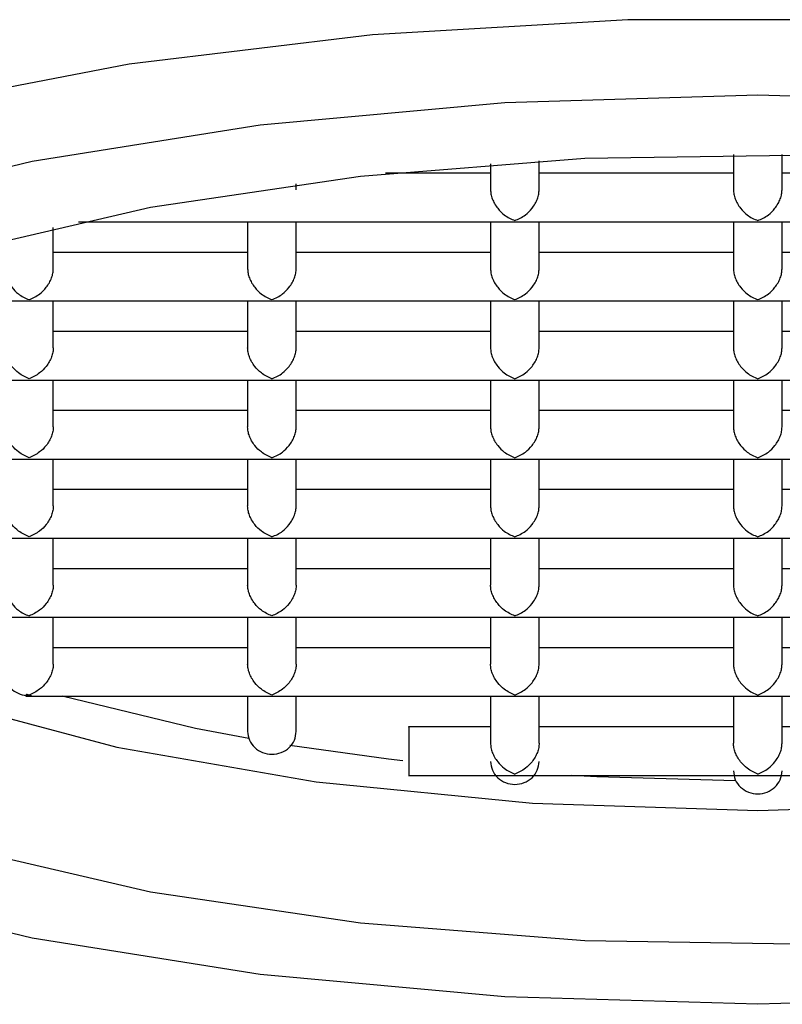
# Model space of a CAD drawing. Header units: millimetres. Extents: x 4041.074 to 4041.294, y 2094.876 to 2095.102.
# Tile 5 of 11: x 4041.17833 to 4041.1846, y 2094.90649 to 2094.9146. Entities that reach past the tile are written whole.
import ezdxf

# ---------------------------------------------------------------- set-up
doc = ezdxf.new("R2010")
doc.units = ezdxf.units.MM
doc.layers.add('SANINDUSA', color=3, linetype='Continuous')

msp = doc.modelspace()

# ---------------------------------------------------------------- linework, layer by layer
at = {"layer": 'SANINDUSA'}
for p, q in [((4041.184202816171, 2094.913486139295), (4041.184202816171, 2094.91319515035)), ((4041.184602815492, 2094.91319515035), (4041.184602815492, 2094.913486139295)), ((4041.182202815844, 2094.913407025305), (4041.182202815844, 2094.91319515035)), ((4041.182602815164, 2094.91319515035), (4041.182602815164, 2094.913433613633)), ((4041.182202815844, 2094.913330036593), (4041.181337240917, 2094.913330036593)), ((4041.184202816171, 2094.913330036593), (4041.182602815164, 2094.913330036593)), ((4041.186202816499, 2094.913330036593), (4041.184602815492, 2094.913330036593)), ((4041.180602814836, 2094.91319515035), (4041.180602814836, 2094.913242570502)), ((4041.178602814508, 2094.912544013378), (4041.178602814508, 2094.912883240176)), ((4041.17881018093, 2094.912930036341), (4041.180408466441, 2094.912930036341)), ((4041.180202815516, 2094.912930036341), (4041.180202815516, 2094.912544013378)), ((4041.180397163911, 2094.912930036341), (4041.182408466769, 2094.912930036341)), ((4041.180602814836, 2094.912544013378), (4041.180602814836, 2094.912930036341)), ((4041.182202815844, 2094.912930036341), (4041.182202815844, 2094.912544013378)), ((4041.182397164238, 2094.912930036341), (4041.184408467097, 2094.912930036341)), ((4041.182602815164, 2094.912544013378), (4041.182602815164, 2094.912930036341)), ((4041.184202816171, 2094.912930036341), (4041.184202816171, 2094.912544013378)), ((4041.184397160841, 2094.912930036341), (4041.186408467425, 2094.912930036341)), ((4041.184602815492, 2094.912544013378), (4041.184602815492, 2094.912930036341)), ((4041.180202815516, 2094.912678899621), (4041.178602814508, 2094.912678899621)), ((4041.182202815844, 2094.912678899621), (4041.180602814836, 2094.912678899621)), ((4041.184202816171, 2094.912678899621), (4041.182602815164, 2094.912678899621)), ((4041.186202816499, 2094.912678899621), (4041.184602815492, 2094.912678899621)), ((4041.176899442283, 2094.9122789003), (4041.178408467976, 2094.9122789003)), ((4041.17839716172, 2094.9122789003), (4041.180408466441, 2094.9122789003)), ((4041.178602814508, 2094.911892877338), (4041.178602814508, 2094.9122789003)), ((4041.180202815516, 2094.9122789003), (4041.180202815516, 2094.911892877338)), ((4041.180397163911, 2094.9122789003), (4041.182408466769, 2094.9122789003)), ((4041.180602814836, 2094.911892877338), (4041.180602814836, 2094.9122789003)), ((4041.182202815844, 2094.9122789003), (4041.182202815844, 2094.911892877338)), ((4041.182397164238, 2094.9122789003), (4041.184408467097, 2094.9122789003)), ((4041.182602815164, 2094.911892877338), (4041.182602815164, 2094.9122789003)), ((4041.184202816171, 2094.9122789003), (4041.184202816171, 2094.911892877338)), ((4041.184397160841, 2094.9122789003), (4041.186408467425, 2094.9122789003)), ((4041.184602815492, 2094.911892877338), (4041.184602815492, 2094.9122789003)), ((4041.180202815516, 2094.91202776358), (4041.178602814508, 2094.91202776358)), ((4041.182202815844, 2094.91202776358), (4041.180602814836, 2094.91202776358)), ((4041.184202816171, 2094.91202776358), (4041.182602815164, 2094.91202776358)), ((4041.186202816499, 2094.91202776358), (4041.184602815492, 2094.91202776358)), ((4041.176397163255, 2094.911627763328), (4041.178408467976, 2094.911627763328)), ((4041.17839716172, 2094.911627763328), (4041.180408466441, 2094.911627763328)), ((4041.178602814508, 2094.911241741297), (4041.178602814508, 2094.911627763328)), ((4041.180202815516, 2094.911627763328), (4041.180202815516, 2094.911241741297)), ((4041.180397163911, 2094.911627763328), (4041.182408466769, 2094.911627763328)), ((4041.180602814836, 2094.911241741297), (4041.180602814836, 2094.911627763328)), ((4041.182202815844, 2094.911627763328), (4041.182202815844, 2094.911241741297)), ((4041.182397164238, 2094.911627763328), (4041.184408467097, 2094.911627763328)), ((4041.182602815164, 2094.911241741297), (4041.182602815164, 2094.911627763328)), ((4041.184202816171, 2094.911627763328), (4041.184202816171, 2094.911241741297)), ((4041.184397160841, 2094.911627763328), (4041.186408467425, 2094.911627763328)), ((4041.184602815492, 2094.911241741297), (4041.184602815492, 2094.911627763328)), ((4041.180202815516, 2094.91137662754), (4041.178602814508, 2094.91137662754)), ((4041.182202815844, 2094.91137662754), (4041.180602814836, 2094.91137662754)), ((4041.184202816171, 2094.91137662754), (4041.182602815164, 2094.91137662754)), ((4041.186202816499, 2094.91137662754), (4041.184602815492, 2094.91137662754)), ((4041.176397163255, 2094.910976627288), (4041.178408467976, 2094.910976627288)), ((4041.17839716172, 2094.910976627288), (4041.180408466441, 2094.910976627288)), ((4041.178602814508, 2094.910590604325), (4041.178602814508, 2094.910976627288)), ((4041.180202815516, 2094.910976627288), (4041.180202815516, 2094.910590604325)), ((4041.180397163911, 2094.910976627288), (4041.182408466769, 2094.910976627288)), ((4041.180602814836, 2094.910590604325), (4041.180602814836, 2094.910976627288)), ((4041.182202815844, 2094.910976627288), (4041.182202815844, 2094.910590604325)), ((4041.182397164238, 2094.910976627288), (4041.184408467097, 2094.910976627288)), ((4041.182602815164, 2094.910590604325), (4041.182602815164, 2094.910976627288)), ((4041.184202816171, 2094.910976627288), (4041.184202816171, 2094.910590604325)), ((4041.184397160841, 2094.910976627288), (4041.186408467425, 2094.910976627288)), ((4041.184602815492, 2094.910590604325), (4041.184602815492, 2094.910976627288)), ((4041.180202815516, 2094.910725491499), (4041.178602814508, 2094.910725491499)), ((4041.182202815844, 2094.910725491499), (4041.180602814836, 2094.910725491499)), ((4041.184202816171, 2094.910725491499), (4041.182602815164, 2094.910725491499)), ((4041.186202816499, 2094.910725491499), (4041.184602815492, 2094.910725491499)), ((4041.176397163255, 2094.910325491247), (4041.178408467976, 2094.910325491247)), ((4041.17839716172, 2094.910325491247), (4041.180408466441, 2094.910325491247)), ((4041.178602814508, 2094.909939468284), (4041.178602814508, 2094.910325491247)), ((4041.180202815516, 2094.910325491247), (4041.180202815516, 2094.909939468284)), ((4041.180397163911, 2094.910325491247), (4041.182408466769, 2094.910325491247)), ((4041.180602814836, 2094.909939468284), (4041.180602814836, 2094.910325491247)), ((4041.182202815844, 2094.910325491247), (4041.182202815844, 2094.909939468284)), ((4041.182397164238, 2094.910325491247), (4041.184408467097, 2094.910325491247)), ((4041.182602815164, 2094.909939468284), (4041.182602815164, 2094.910325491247)), ((4041.184202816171, 2094.910325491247), (4041.184202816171, 2094.909939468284)), ((4041.184397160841, 2094.910325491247), (4041.186408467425, 2094.910325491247)), ((4041.184602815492, 2094.909939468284), (4041.184602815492, 2094.910325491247)), ((4041.180202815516, 2094.910074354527), (4041.178602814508, 2094.910074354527)), ((4041.182202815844, 2094.910074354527), (4041.180602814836, 2094.910074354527)), ((4041.184202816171, 2094.910074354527), (4041.182602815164, 2094.910074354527)), ((4041.186202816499, 2094.910074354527), (4041.184602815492, 2094.910074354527)), ((4041.176899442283, 2094.909674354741), (4041.178408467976, 2094.909674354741)), ((4041.17839716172, 2094.909674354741), (4041.180408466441, 2094.909674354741)), ((4041.178602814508, 2094.909288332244), (4041.178602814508, 2094.909674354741)), ((4041.180202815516, 2094.909674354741), (4041.180202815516, 2094.909288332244)), ((4041.180397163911, 2094.909674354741), (4041.182408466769, 2094.909674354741)), ((4041.180602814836, 2094.909288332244), (4041.180602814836, 2094.909674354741)), ((4041.182202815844, 2094.909674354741), (4041.182202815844, 2094.909288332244)), ((4041.182397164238, 2094.909674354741), (4041.184408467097, 2094.909674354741)), ((4041.182602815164, 2094.909288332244), (4041.182602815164, 2094.909674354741)), ((4041.184202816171, 2094.909674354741), (4041.184202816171, 2094.909288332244)), ((4041.184397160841, 2094.909674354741), (4041.186408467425, 2094.909674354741)), ((4041.184602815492, 2094.909288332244), (4041.184602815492, 2094.909674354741)), ((4041.180202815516, 2094.909423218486), (4041.178602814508, 2094.909423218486)), ((4041.182202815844, 2094.909423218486), (4041.180602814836, 2094.909423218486)), ((4041.184202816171, 2094.909423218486), (4041.182602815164, 2094.909423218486)), ((4041.186202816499, 2094.909423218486), (4041.184602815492, 2094.909423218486)), ((4041.178376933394, 2094.909023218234), (4041.180408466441, 2094.909023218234)), ((4041.180202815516, 2094.909023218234), (4041.180202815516, 2094.908733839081)), ((4041.180397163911, 2094.909023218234), (4041.182408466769, 2094.909023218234)), ((4041.180602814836, 2094.908733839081), (4041.180602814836, 2094.909023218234)), ((4041.182202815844, 2094.909023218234), (4041.182202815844, 2094.908637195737)), ((4041.182397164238, 2094.909023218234), (4041.184408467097, 2094.909023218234)), ((4041.182602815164, 2094.908637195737), (4041.182602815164, 2094.909023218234)), ((4041.184202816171, 2094.909023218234), (4041.184202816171, 2094.908637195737)), ((4041.184397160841, 2094.909023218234), (4041.186408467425, 2094.909023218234)), ((4041.184602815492, 2094.908637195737), (4041.184602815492, 2094.909023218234)), ((4041.182202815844, 2094.90877208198), (4041.181527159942, 2094.90877208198)), ((4041.184202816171, 2094.90877208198), (4041.182602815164, 2094.90877208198)), ((4041.186202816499, 2094.90877208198), (4041.184602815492, 2094.90877208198)), ((4041.181527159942, 2094.908372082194), (4041.182408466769, 2094.908372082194)), ((4041.182397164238, 2094.908372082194), (4041.184408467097, 2094.908372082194)), ((4041.184397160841, 2094.908372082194), (4041.186408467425, 2094.908372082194))]:
    msp.add_line(p, q, dxfattribs=at)
at = {"layer": 'SANINDUSA', "flags": 128}
for points in [[(4041.195402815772, 2094.912265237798), (4041.194377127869, 2094.912875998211), (4041.193034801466, 2094.91341780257), (4041.19141845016, 2094.913873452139), (4041.189579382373, 2094.914228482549), (4041.187575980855, 2094.914471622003), (4041.185471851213, 2094.914595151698), (4041.183333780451, 2094.914595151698), (4041.181229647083, 2094.914471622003), (4041.179226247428, 2094.914228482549), (4041.177387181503, 2094.913873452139), (4041.175770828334, 2094.91341780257), (4041.174428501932, 2094.912875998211), (4041.173402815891, 2094.912265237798)], [(4041.173402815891, 2094.911323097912), (4041.174192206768, 2094.911953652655), (4041.175319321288, 2094.91252723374), (4041.17674688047, 2094.913024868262), (4041.17842766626, 2094.913430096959), (4041.180306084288, 2094.913729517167), (4041.1823200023, 2094.91391322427), (4041.184402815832, 2094.91397514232), (4041.186485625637, 2094.91391322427), (4041.188499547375, 2094.913729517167), (4041.190377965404, 2094.913430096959), (4041.192058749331, 2094.913024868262), (4041.19348630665, 2094.91252723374), (4041.194613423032, 2094.911953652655), (4041.195402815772, 2094.911323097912)], [(4041.17785420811, 2094.912691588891), (4041.179402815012, 2094.913050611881), (4041.181132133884, 2094.913307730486), (4041.182979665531, 2094.91345365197), (4041.18487863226, 2094.913483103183), (4041.18676040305, 2094.913395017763), (4041.188556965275, 2094.913192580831), (4041.190203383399, 2094.912883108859), (4041.191640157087, 2094.912477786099)], [(4041.174905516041, 2094.911250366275), (4041.174902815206, 2094.911176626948), (4041.17508535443, 2094.910573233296), (4041.175625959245, 2094.909993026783), (4041.176503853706, 2094.909458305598), (4041.177685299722, 2094.908989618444), (4041.17912489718, 2094.908604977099), (4041.180767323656, 2094.908319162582), (4041.182549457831, 2094.908143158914), (4041.184402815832, 2094.908083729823), (4041.186256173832, 2094.908143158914), (4041.188038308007, 2094.908319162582), (4041.189680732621, 2094.908604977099), (4041.191120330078, 2094.908989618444), (4041.192301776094, 2094.909458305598), (4041.193179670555, 2094.909993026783), (4041.193720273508, 2094.910573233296), (4041.193902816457, 2094.911176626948), (4041.193900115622, 2094.911250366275)], [(4041.195402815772, 2094.909139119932), (4041.194613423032, 2094.908508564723), (4041.19348630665, 2094.907934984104), (4041.192058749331, 2094.907437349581), (4041.190377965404, 2094.907032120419), (4041.188499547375, 2094.906732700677), (4041.186485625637, 2094.906548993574), (4041.184402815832, 2094.906487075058), (4041.1823200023, 2094.906548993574), (4041.180306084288, 2094.906732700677), (4041.17842766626, 2094.907032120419), (4041.17674688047, 2094.907437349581), (4041.175319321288, 2094.907934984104), (4041.174192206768, 2094.908508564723), (4041.173402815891, 2094.909139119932)], [(4041.180211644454, 2094.908675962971), (4041.179774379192, 2094.908759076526), (4041.178674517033, 2094.909023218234)], [(4041.181479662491, 2094.908491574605), (4041.181363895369, 2094.908505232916), (4041.180548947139, 2094.908619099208)], [(4041.184219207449, 2094.908328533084), (4041.183077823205, 2094.90836075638), (4041.182867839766, 2094.908372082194)], [(4041.191640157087, 2094.907984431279), (4041.190203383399, 2094.907579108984), (4041.188556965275, 2094.907269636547), (4041.18676040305, 2094.907067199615), (4041.18487863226, 2094.90697911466), (4041.182979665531, 2094.907008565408), (4041.181132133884, 2094.907154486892), (4041.179402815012, 2094.907411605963), (4041.17785420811, 2094.907770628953)]]:
    msp.add_lwpolyline(points, dxfattribs=at)
at = {"layer": 'SANINDUSA'}
for points, knots in [([(4041.182202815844, 2094.91319515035), (4041.182203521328, 2094.913182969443), (4041.182204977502, 2094.913157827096), (4041.182216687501, 2094.913118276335), (4041.182235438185, 2094.913078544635), (4041.182267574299, 2094.913031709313), (4041.182322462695, 2094.912976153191), (4041.182372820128, 2094.912954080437), (4041.182402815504, 2094.912940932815)], [0, 0, 0, 0, 0.09925320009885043, 0.2048663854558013, 0.3198193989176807, 0.4464195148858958, 0.6702601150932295, 1, 1, 1, 1]), ([(4041.182402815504, 2094.912940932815), (4041.182432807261, 2094.912954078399), (4041.182483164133, 2094.912976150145), (4041.182538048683, 2094.913031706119), (4041.182570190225, 2094.913078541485), (4041.182588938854, 2094.913118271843), (4041.18260065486, 2094.913157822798), (4041.182602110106, 2094.913182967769), (4041.182602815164, 2094.91319515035)], [0, 0, 0, 0, 0.3296994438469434, 0.5535731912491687, 0.6801652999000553, 0.79511632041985, 0.9007351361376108, 1, 1, 1, 1]), ([(4041.184202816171, 2094.91319515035), (4041.18420351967, 2094.913182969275), (4041.184204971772, 2094.913157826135), (4041.184216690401, 2094.913118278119), (4041.184235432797, 2094.913078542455), (4041.184267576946, 2094.913031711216), (4041.184322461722, 2094.912976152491), (4041.184372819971, 2094.912954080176), (4041.184402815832, 2094.912940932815)], [0, 0, 0, 0, 0.09925200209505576, 0.2048675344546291, 0.3198161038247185, 0.4464210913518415, 0.6702610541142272, 0.9999999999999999, 0.9999999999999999, 0.9999999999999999, 0.9999999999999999]), ([(4041.184402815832, 2094.912940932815), (4041.184432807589, 2094.912954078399), (4041.184483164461, 2094.912976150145), (4041.184538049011, 2094.913031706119), (4041.184570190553, 2094.913078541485), (4041.184588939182, 2094.913118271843), (4041.184600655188, 2094.913157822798), (4041.184602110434, 2094.913182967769), (4041.184602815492, 2094.91319515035)], [0, 0, 0, 0, 0.3296994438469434, 0.5535731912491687, 0.6801652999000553, 0.79511632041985, 0.9007351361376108, 1, 1, 1, 1]), ([(4041.178202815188, 2094.912544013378), (4041.178203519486, 2094.912531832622), (4041.178204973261, 2094.91250668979), (4041.178216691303, 2094.912467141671), (4041.17823543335, 2094.912427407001), (4041.178267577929, 2094.912380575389), (4041.178322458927, 2094.912325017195), (4041.178372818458, 2094.912302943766), (4041.178402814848, 2094.912289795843)], [0, 0, 0, 0, 0.09925132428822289, 0.2048689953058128, 0.3198216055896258, 0.4464281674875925, 0.6702678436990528, 0.9999999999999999, 0.9999999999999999, 0.9999999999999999, 0.9999999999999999]), ([(4041.178402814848, 2094.912289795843), (4041.178432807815, 2094.912302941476), (4041.178483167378, 2094.912325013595), (4041.178538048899, 2094.912380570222), (4041.178570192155, 2094.912427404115), (4041.178588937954, 2094.912467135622), (4041.178600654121, 2094.912506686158), (4041.178602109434, 2094.912531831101), (4041.178602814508, 2094.912544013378)], [0, 0, 0, 0, 0.3296946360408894, 0.5535723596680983, 0.6801639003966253, 0.7951141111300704, 0.9007364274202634, 1, 1, 1, 1]), ([(4041.180202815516, 2094.912544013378), (4041.180203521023, 2094.912531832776), (4041.18020497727, 2094.912506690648), (4041.180216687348, 2094.912467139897), (4041.18023543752, 2094.9124274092), (4041.180267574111, 2094.912380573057), (4041.18032246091, 2094.912325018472), (4041.180372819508, 2094.912302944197), (4041.180402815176, 2094.912289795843)], [0, 0, 0, 0, 0.09925180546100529, 0.2048668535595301, 0.3198236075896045, 0.4464249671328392, 0.6702677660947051, 1, 1, 1, 1]), ([(4041.180402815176, 2094.912289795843), (4041.180432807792, 2094.912302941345), (4041.180483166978, 2094.912325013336), (4041.180538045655, 2094.912380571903), (4041.180570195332, 2094.912427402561), (4041.180588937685, 2094.912467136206), (4041.180600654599, 2094.912506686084), (4041.180602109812, 2094.912531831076), (4041.180602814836, 2094.912544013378)], [0, 0, 0, 0, 0.329691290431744, 0.5535690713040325, 0.6801658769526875, 0.7951140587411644, 0.9007364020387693, 1, 1, 1, 1]), ([(4041.182202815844, 2094.912544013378), (4041.182203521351, 2094.912531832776), (4041.182204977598, 2094.912506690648), (4041.182216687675, 2094.912467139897), (4041.182235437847, 2094.9124274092), (4041.182267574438, 2094.912380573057), (4041.182322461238, 2094.912325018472), (4041.182372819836, 2094.912302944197), (4041.182402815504, 2094.912289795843)], [0, 0, 0, 0, 0.09925180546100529, 0.2048668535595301, 0.3198236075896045, 0.4464249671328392, 0.6702677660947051, 1, 1, 1, 1]), ([(4041.182402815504, 2094.912289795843), (4041.182432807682, 2094.912302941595), (4041.182483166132, 2094.912325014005), (4041.182538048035, 2094.912380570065), (4041.18257019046, 2094.912427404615), (4041.182588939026, 2094.912467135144), (4041.182600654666, 2094.912506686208), (4041.182602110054, 2094.912531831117), (4041.182602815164, 2094.912544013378)], [0, 0, 0, 0, 0.3296916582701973, 0.5535696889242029, 0.6801614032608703, 0.7951138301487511, 0.9007362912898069, 1, 1, 1, 1]), ([(4041.184202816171, 2094.912544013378), (4041.184203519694, 2094.912531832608), (4041.184204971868, 2094.912506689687), (4041.184216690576, 2094.912467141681), (4041.184235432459, 2094.912427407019), (4041.184267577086, 2094.912380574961), (4041.184322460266, 2094.912325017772), (4041.184372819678, 2094.912302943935), (4041.184402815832, 2094.912289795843)], [0, 0, 0, 0, 0.09925060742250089, 0.2048680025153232, 0.3198203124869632, 0.4464265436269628, 0.6702687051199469, 0.9999999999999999, 0.9999999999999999, 0.9999999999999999, 0.9999999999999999]), ([(4041.184402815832, 2094.912289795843), (4041.18443280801, 2094.912302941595), (4041.18448316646, 2094.912325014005), (4041.184538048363, 2094.912380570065), (4041.184570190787, 2094.912427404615), (4041.184588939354, 2094.912467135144), (4041.184600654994, 2094.912506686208), (4041.184602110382, 2094.912531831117), (4041.184602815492, 2094.912544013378)], [0, 0, 0, 0, 0.3296916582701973, 0.5535696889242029, 0.6801614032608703, 0.7951138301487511, 0.9007362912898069, 1, 1, 1, 1]), ([(4041.178402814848, 2094.911638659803), (4041.178373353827, 2094.911651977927), (4041.178323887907, 2094.91167433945), (4041.178267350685, 2094.911729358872), (4041.17823559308, 2094.911776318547), (4041.178216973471, 2094.911816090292), (4041.178205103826, 2094.911855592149), (4041.178203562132, 2094.911880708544), (4041.178202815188, 2094.911892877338)], [0, 0, 0, 0, 0.3296961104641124, 0.5535694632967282, 0.6801623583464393, 0.7951100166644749, 0.9007316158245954, 1, 1, 1, 1]), ([(4041.178602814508, 2094.911892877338), (4041.178602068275, 2094.911880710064), (4041.178600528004, 2094.911855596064), (4041.178588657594, 2094.911816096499), (4041.17857003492, 2094.911776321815), (4041.17853828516, 2094.911729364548), (4041.178481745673, 2094.91167434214), (4041.178432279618, 2094.911651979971), (4041.178402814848, 2094.911638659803)], [0, 0, 0, 0, 0.09925592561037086, 0.2048703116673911, 0.3198237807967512, 0.4464319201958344, 0.6702636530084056, 1, 1, 1, 1]), ([(4041.180402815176, 2094.911638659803), (4041.180373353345, 2094.911651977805), (4041.18032388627, 2094.911674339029), (4041.180267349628, 2094.911729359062), (4041.180235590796, 2094.911776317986), (4041.180216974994, 2094.911816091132), (4041.180205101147, 2094.911855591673), (4041.180203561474, 2094.911880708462), (4041.180202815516, 2094.911892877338)], [0, 0, 0, 0, 0.3296987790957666, 0.5535716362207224, 0.6801642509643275, 0.7951096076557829, 0.9007323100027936, 1, 1, 1, 1]), ([(4041.180402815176, 2094.911638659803), (4041.180432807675, 2094.911651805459), (4041.180483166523, 2094.911673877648), (4041.180538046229, 2094.91172943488), (4041.180570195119, 2094.911776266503), (4041.180588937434, 2094.911815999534), (4041.180600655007, 2094.911855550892), (4041.180602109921, 2094.911880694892), (4041.180602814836, 2094.911892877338)], [0, 0, 0, 0, 0.3296899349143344, 0.5535652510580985, 0.680163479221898, 0.7951111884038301, 0.9007299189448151, 1, 1, 1, 1]), ([(4041.182202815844, 2094.911892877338), (4041.182203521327, 2094.911880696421), (4041.182204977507, 2094.911855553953), (4041.182216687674, 2094.911816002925), (4041.18223543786, 2094.911776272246), (4041.182267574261, 2094.911729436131), (4041.18232246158, 2094.911673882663), (4041.182372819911, 2094.911651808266), (4041.182402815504, 2094.911638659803)], [0, 0, 0, 0, 0.09925409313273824, 0.2048690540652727, 0.3198257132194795, 0.4464269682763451, 0.670268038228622, 1, 1, 1, 1]), ([(4041.182402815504, 2094.911638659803), (4041.182432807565, 2094.911651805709), (4041.182483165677, 2094.911673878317), (4041.182538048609, 2094.911729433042), (4041.182570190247, 2094.911776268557), (4041.182588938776, 2094.911815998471), (4041.182600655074, 2094.911855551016), (4041.182602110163, 2094.911880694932), (4041.182602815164, 2094.911892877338)], [0, 0, 0, 0, 0.329690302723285, 0.5535658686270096, 0.6801590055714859, 0.7951109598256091, 0.9007298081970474, 1, 1, 1, 1]), ([(4041.184202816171, 2094.911892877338), (4041.18420351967, 2094.911880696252), (4041.184204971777, 2094.911855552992), (4041.184216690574, 2094.911816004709), (4041.184235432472, 2094.911776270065), (4041.184267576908, 2094.911729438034), (4041.184322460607, 2094.911673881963), (4041.184372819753, 2094.911651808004), (4041.184402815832, 2094.911638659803)], [0, 0, 0, 0, 0.09925289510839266, 0.2048702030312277, 0.3198224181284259, 0.4464285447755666, 0.6702689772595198, 1, 1, 1, 1]), ([(4041.184402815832, 2094.911638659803), (4041.184432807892, 2094.911651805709), (4041.184483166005, 2094.911673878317), (4041.184538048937, 2094.911729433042), (4041.184570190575, 2094.911776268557), (4041.184588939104, 2094.911815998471), (4041.184600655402, 2094.911855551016), (4041.184602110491, 2094.911880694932), (4041.184602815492, 2094.911892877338)], [0, 0, 0, 0, 0.329690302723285, 0.5535658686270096, 0.6801590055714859, 0.7951109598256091, 0.9007298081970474, 1, 1, 1, 1]), ([(4041.178402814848, 2094.910987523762), (4041.178373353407, 2094.911000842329), (4041.178323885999, 2094.911023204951), (4041.178267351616, 2094.911078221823), (4041.178235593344, 2094.911125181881), (4041.178216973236, 2094.911164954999), (4041.178205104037, 2094.911204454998), (4041.178203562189, 2094.911229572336), (4041.178202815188, 2094.911241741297)], [0, 0, 0, 0, 0.3296956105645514, 0.5535773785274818, 0.6801700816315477, 0.7951149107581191, 0.900736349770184, 1, 1, 1, 1]), ([(4041.178602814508, 2094.911241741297), (4041.178602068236, 2094.911229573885), (4041.178600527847, 2094.911204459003), (4041.178588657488, 2094.911164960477), (4041.178570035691, 2094.911125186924), (4041.178538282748, 2094.911078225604), (4041.178481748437, 2094.91102320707), (4041.178432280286, 2094.911000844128), (4041.178402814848, 2094.910987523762)], [0, 0, 0, 0, 0.09925143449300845, 0.2048659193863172, 0.3198194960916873, 0.4464220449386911, 0.6702642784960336, 1, 1, 1, 1]), ([(4041.180402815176, 2094.910987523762), (4041.180373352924, 2094.911000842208), (4041.180323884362, 2094.91102320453), (4041.180267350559, 2094.911078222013), (4041.180235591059, 2094.911125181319), (4041.180216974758, 2094.911164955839), (4041.180205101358, 2094.911204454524), (4041.180203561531, 2094.911229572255), (4041.180202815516, 2094.911241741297)], [0, 0, 0, 0, 0.329698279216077, 0.5535795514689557, 0.6801719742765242, 0.7951145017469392, 0.900737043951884, 1, 1, 1, 1]), ([(4041.180402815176, 2094.910987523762), (4041.180432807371, 2094.911000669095), (4041.180483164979, 2094.911022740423), (4041.180538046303, 2094.911078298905), (4041.180570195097, 2094.911125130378), (4041.180588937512, 2094.911164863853), (4041.180600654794, 2094.91120441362), (4041.180602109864, 2094.911229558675), (4041.180602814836, 2094.911241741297)], [0, 0, 0, 0, 0.3296990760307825, 0.5535725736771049, 0.6801697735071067, 0.7951165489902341, 0.9007352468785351, 1, 1, 1, 1]), ([(4041.182202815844, 2094.911241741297), (4041.18220352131, 2094.911229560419), (4041.182204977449, 2094.911204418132), (4041.182216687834, 2094.91116486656), (4041.18223543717, 2094.911125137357), (4041.18226757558, 2094.911078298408), (4041.182322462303, 2094.911022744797), (4041.182372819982, 2094.911000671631), (4041.182402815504, 2094.910987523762)], [0, 0, 0, 0, 0.09925350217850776, 0.2048670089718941, 0.3198229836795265, 0.446417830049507, 0.670259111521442, 0.9999999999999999, 0.9999999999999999, 0.9999999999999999, 0.9999999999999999]), ([(4041.182402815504, 2094.910987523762), (4041.182432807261, 2094.911000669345), (4041.182483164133, 2094.911022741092), (4041.182538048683, 2094.911078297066), (4041.182570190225, 2094.911125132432), (4041.182588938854, 2094.91116486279), (4041.18260065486, 2094.911204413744), (4041.182602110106, 2094.911229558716), (4041.182602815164, 2094.911241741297)], [0, 0, 0, 0, 0.3296994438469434, 0.5535731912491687, 0.6801652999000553, 0.79511632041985, 0.9007351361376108, 1, 1, 1, 1]), ([(4041.184202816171, 2094.911241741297), (4041.184203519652, 2094.91122956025), (4041.184204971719, 2094.911204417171), (4041.184216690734, 2094.911164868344), (4041.184235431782, 2094.911125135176), (4041.184267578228, 2094.911078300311), (4041.184322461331, 2094.911022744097), (4041.184372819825, 2094.911000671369), (4041.184402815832, 2094.910987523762)], [0, 0, 0, 0, 0.09925230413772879, 0.2048681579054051, 0.3198196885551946, 0.4464194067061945, 0.670260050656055, 1, 1, 1, 1]), ([(4041.184402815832, 2094.910987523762), (4041.184432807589, 2094.911000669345), (4041.184483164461, 2094.911022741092), (4041.184538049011, 2094.911078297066), (4041.184570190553, 2094.911125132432), (4041.184588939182, 2094.91116486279), (4041.184600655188, 2094.911204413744), (4041.184602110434, 2094.911229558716), (4041.184602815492, 2094.911241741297)], [0, 0, 0, 0, 0.3296994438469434, 0.5535731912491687, 0.6801652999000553, 0.79511632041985, 0.9007351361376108, 1, 1, 1, 1]), ([(4041.178402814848, 2094.910336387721), (4041.178373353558, 2094.910349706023), (4041.178323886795, 2094.91037206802), (4041.178267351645, 2094.91042708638), (4041.178235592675, 2094.910474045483), (4041.178216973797, 2094.910513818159), (4041.178205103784, 2094.910553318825), (4041.178203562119, 2094.910578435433), (4041.178202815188, 2094.910590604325)], [0, 0, 0, 0, 0.3296965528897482, 0.5535745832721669, 0.6801657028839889, 0.7951143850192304, 0.9007337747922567, 1, 1, 1, 1]), ([(4041.178602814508, 2094.910590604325), (4041.1786020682, 2094.910578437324), (4041.178600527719, 2094.910553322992), (4041.178588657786, 2094.910513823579), (4041.178570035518, 2094.910474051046), (4041.178538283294, 2094.91042709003), (4041.178481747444, 2094.910372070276), (4041.178432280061, 2094.910349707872), (4041.178402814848, 2094.910336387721)], [0, 0, 0, 0, 0.09925165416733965, 0.2048688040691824, 0.3198218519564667, 0.4464247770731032, 0.670263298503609, 0.9999999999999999, 0.9999999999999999, 0.9999999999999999, 0.9999999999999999]), ([(4041.180402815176, 2094.910336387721), (4041.180373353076, 2094.9103497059), (4041.180323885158, 2094.910372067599), (4041.180267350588, 2094.910427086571), (4041.180235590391, 2094.910474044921), (4041.18021697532, 2094.910513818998), (4041.180205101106, 2094.910553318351), (4041.180203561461, 2094.910578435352), (4041.180202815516, 2094.910590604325)], [0, 0, 0, 0, 0.3296992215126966, 0.5535767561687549, 0.6801675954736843, 0.7951139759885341, 0.9007344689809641, 0.9999999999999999, 0.9999999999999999, 0.9999999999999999, 0.9999999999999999]), ([(4041.180402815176, 2094.910336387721), (4041.180432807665, 2094.91034953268), (4041.180483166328, 2094.910371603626), (4041.180538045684, 2094.910427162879), (4041.180570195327, 2094.910473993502), (4041.180588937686, 2094.910513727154), (4041.180600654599, 2094.91055327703), (4041.180602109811, 2094.910578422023), (4041.180602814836, 2094.910590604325)], [0, 0, 0, 0, 0.3296946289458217, 0.5535712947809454, 0.6801674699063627, 0.7951150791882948, 0.9007368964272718, 1, 1, 1, 1]), ([(4041.182202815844, 2094.910590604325), (4041.182203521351, 2094.910578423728), (4041.182204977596, 2094.91055328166), (4041.182216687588, 2094.91051373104), (4041.182235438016, 2094.910473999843), (4041.182267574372, 2094.91042716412), (4041.182322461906, 2094.910371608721), (4041.18237281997, 2094.910349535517), (4041.182402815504, 2094.910336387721)], [0, 0, 0, 0, 0.09925148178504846, 0.2048657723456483, 0.3198208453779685, 0.4464217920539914, 0.6702638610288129, 1, 1, 1, 1]), ([(4041.182402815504, 2094.910336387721), (4041.182432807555, 2094.91034953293), (4041.182483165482, 2094.910371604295), (4041.182538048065, 2094.910427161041), (4041.182570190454, 2094.910473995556), (4041.182588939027, 2094.910513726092), (4041.182600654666, 2094.910553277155), (4041.182602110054, 2094.910578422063), (4041.182602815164, 2094.910590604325)], [0, 0, 0, 0, 0.3296949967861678, 0.5535719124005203, 0.680162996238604, 0.7951148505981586, 0.9007367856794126, 1, 1, 1, 1]), ([(4041.184202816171, 2094.910590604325), (4041.184203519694, 2094.910578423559), (4041.184204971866, 2094.910553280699), (4041.184216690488, 2094.910513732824), (4041.184235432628, 2094.910473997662), (4041.184267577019, 2094.910427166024), (4041.184322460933, 2094.910371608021), (4041.184372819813, 2094.910349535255), (4041.184402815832, 2094.910336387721)], [0, 0, 0, 0, 0.09925028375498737, 0.204866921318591, 0.3198175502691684, 0.4464233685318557, 0.6702648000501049, 0.9999999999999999, 0.9999999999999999, 0.9999999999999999, 0.9999999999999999]), ([(4041.184402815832, 2094.910336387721), (4041.184432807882, 2094.91034953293), (4041.18448316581, 2094.910371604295), (4041.184538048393, 2094.910427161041), (4041.184570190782, 2094.910473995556), (4041.184588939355, 2094.910513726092), (4041.184600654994, 2094.910553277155), (4041.184602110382, 2094.910578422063), (4041.184602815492, 2094.910590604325)], [0, 0, 0, 0, 0.3296949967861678, 0.5535719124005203, 0.680162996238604, 0.7951148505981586, 0.9007367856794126, 1, 1, 1, 1]), ([(4041.178202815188, 2094.909939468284), (4041.178203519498, 2094.909927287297), (4041.178204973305, 2094.909902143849), (4041.178216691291, 2094.909862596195), (4041.1782354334, 2094.909822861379), (4041.178267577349, 2094.909776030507), (4041.178322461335, 2094.909720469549), (4041.178372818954, 2094.909698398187), (4041.178402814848, 2094.909685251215)], [0, 0, 0, 0, 0.09924971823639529, 0.204866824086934, 0.3198188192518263, 0.4464247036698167, 0.670258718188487, 1, 1, 1, 1]), ([(4041.178602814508, 2094.909939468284), (4041.1786020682, 2094.909927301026), (4041.178600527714, 2094.909902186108), (4041.178588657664, 2094.909862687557), (4041.178570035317, 2094.909822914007), (4041.178538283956, 2094.909775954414), (4041.178481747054, 2094.909720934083), (4041.178432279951, 2094.909698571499), (4041.178402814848, 2094.909685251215)], [0, 0, 0, 0, 0.09925036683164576, 0.204866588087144, 0.3198205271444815, 0.4464260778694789, 0.6702634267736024, 1, 1, 1, 1]), ([(4041.180402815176, 2094.909685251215), (4041.180373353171, 2094.909698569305), (4041.180323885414, 2094.909720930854), (4041.18026734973, 2094.909775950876), (4041.180235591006, 2094.909822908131), (4041.180216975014, 2094.90986268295), (4041.1802051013, 2094.909902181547), (4041.180203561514, 2094.909927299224), (4041.180202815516, 2094.909939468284)], [0, 0, 0, 0, 0.3296985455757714, 0.5535756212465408, 0.6801700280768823, 0.795115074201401, 0.9007369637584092, 0.9999999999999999, 0.9999999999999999, 0.9999999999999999, 0.9999999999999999]), ([(4041.180602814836, 2094.909939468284), (4041.180602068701, 2094.909927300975), (4041.180600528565, 2094.90990218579), (4041.180588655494, 2094.909862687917), (4041.180570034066, 2094.909822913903), (4041.180538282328, 2094.909775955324), (4041.180481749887, 2094.909720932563), (4041.180432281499, 2094.90969857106), (4041.180402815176, 2094.909685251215)], [0, 0, 0, 0, 0.09925051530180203, 0.2048682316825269, 0.3198223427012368, 0.4464280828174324, 0.6702595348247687, 1, 1, 1, 1]), ([(4041.182402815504, 2094.909685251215), (4041.182373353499, 2094.909698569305), (4041.182323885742, 2094.909720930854), (4041.182267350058, 2094.909775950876), (4041.182235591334, 2094.909822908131), (4041.182216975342, 2094.90986268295), (4041.182205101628, 2094.909902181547), (4041.182203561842, 2094.909927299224), (4041.182202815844, 2094.909939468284)], [0, 0, 0, 0, 0.3296985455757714, 0.5535756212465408, 0.6801700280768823, 0.795115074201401, 0.9007369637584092, 0.9999999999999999, 0.9999999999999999, 0.9999999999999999, 0.9999999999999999]), ([(4041.182402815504, 2094.909685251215), (4041.182432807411, 2094.909698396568), (4041.182483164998, 2094.909720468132), (4041.182538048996, 2094.909776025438), (4041.182570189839, 2094.909822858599), (4041.18258893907, 2094.909862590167), (4041.182600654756, 2094.909902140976), (4041.182602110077, 2094.909927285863), (4041.182602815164, 2094.909939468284)], [0, 0, 0, 0, 0.3296948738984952, 0.5535706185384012, 0.680165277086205, 0.7951156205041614, 0.900735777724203, 1, 1, 1, 1]), ([(4041.184202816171, 2094.909939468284), (4041.184203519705, 2094.909927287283), (4041.184204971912, 2094.909902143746), (4041.184216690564, 2094.909862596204), (4041.184235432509, 2094.909822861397), (4041.184267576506, 2094.909776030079), (4041.184322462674, 2094.909720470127), (4041.184372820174, 2094.909698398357), (4041.184402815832, 2094.909685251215)], [0, 0, 0, 0, 0.09924900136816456, 0.2048658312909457, 0.3198175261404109, 0.4464230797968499, 0.6702595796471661, 1, 1, 1, 1]), ([(4041.184402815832, 2094.909685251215), (4041.184432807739, 2094.909698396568), (4041.184483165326, 2094.909720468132), (4041.184538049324, 2094.909776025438), (4041.184570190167, 2094.909822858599), (4041.184588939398, 2094.909862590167), (4041.184600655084, 2094.909902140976), (4041.184602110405, 2094.909927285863), (4041.184602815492, 2094.909939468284)], [0, 0, 0, 0, 0.3296948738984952, 0.5535706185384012, 0.680165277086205, 0.7951156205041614, 0.900735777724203, 1, 1, 1, 1]), ([(4041.178602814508, 2094.909288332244), (4041.178602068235, 2094.909276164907), (4041.178600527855, 2094.909251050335), (4041.178588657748, 2094.909211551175), (4041.178570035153, 2094.90917177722), (4041.178538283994, 2094.909124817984), (4041.178481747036, 2094.90906979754), (4041.178432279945, 2094.909047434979), (4041.178402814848, 2094.909034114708)], [0, 0, 0, 0, 0.0992536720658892, 0.204869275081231, 0.3198216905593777, 0.446427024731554, 0.6702639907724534, 1, 1, 1, 1]), ([(4041.180402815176, 2094.909034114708), (4041.180373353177, 2094.909047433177), (4041.180323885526, 2094.909069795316), (4041.180267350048, 2094.909124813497), (4041.18023559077, 2094.909171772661), (4041.180216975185, 2094.909211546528), (4041.18020510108, 2094.909251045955), (4041.180203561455, 2094.909276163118), (4041.180202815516, 2094.909288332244)], [0, 0, 0, 0, 0.3296991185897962, 0.5535754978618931, 0.6801680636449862, 0.7951131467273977, 0.9007334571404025, 1, 1, 1, 1]), ([(4041.180602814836, 2094.909288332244), (4041.180602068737, 2094.909276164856), (4041.180600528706, 2094.909251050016), (4041.180588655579, 2094.909211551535), (4041.180570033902, 2094.909171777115), (4041.180538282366, 2094.909124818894), (4041.180481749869, 2094.909069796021), (4041.180432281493, 2094.90904743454), (4041.180402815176, 2094.909034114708)], [0, 0, 0, 0, 0.09925382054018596, 0.204870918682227, 0.319823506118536, 0.4464290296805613, 0.6702600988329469, 0.9999999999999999, 0.9999999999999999, 0.9999999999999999, 0.9999999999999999]), ([(4041.182402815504, 2094.909034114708), (4041.182373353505, 2094.909047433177), (4041.182323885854, 2094.909069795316), (4041.182267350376, 2094.909124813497), (4041.182235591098, 2094.909171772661), (4041.182216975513, 2094.909211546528), (4041.182205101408, 2094.909251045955), (4041.182203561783, 2094.909276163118), (4041.182202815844, 2094.909288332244)], [0, 0, 0, 0, 0.3296991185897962, 0.5535754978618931, 0.6801680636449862, 0.7951131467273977, 0.9007334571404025, 1, 1, 1, 1]), ([(4041.182402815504, 2094.909034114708), (4041.182432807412, 2094.909047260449), (4041.182483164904, 2094.909069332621), (4041.182538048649, 2094.909124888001), (4041.182570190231, 2094.909171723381), (4041.182588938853, 2094.909211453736), (4041.18260065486, 2094.909251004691), (4041.182602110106, 2094.909276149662), (4041.182602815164, 2094.909288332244)], [0, 0, 0, 0, 0.3296954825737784, 0.5535705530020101, 0.6801634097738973, 0.7951151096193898, 0.9007345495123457, 0.9999999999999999, 0.9999999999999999, 0.9999999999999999, 0.9999999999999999]), ([(4041.184202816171, 2094.909288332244), (4041.18420351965, 2094.909276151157), (4041.184204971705, 2094.909251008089), (4041.184216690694, 2094.909211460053), (4041.184235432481, 2094.909171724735), (4041.184267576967, 2094.909124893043), (4041.184322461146, 2094.909069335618), (4041.184372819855, 2094.909047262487), (4041.184402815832, 2094.909034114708)], [0, 0, 0, 0, 0.0992524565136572, 0.2048677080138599, 0.3198192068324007, 0.4464247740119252, 0.6702649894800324, 1, 1, 1, 1]), ([(4041.184402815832, 2094.909034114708), (4041.18443280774, 2094.909047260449), (4041.184483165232, 2094.909069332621), (4041.184538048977, 2094.909124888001), (4041.184570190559, 2094.909171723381), (4041.184588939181, 2094.909211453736), (4041.184600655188, 2094.909251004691), (4041.184602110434, 2094.909276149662), (4041.184602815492, 2094.909288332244)], [0, 0, 0, 0, 0.3296954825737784, 0.5535705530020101, 0.6801634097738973, 0.7951151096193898, 0.9007345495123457, 0.9999999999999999, 0.9999999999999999, 0.9999999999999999, 0.9999999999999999]), ([(4041.178202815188, 2094.909216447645), (4041.178205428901, 2094.909193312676), (4041.178210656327, 2094.909147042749), (4041.178251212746, 2094.909087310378), (4041.178309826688, 2094.909042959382), (4041.178357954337, 2094.909033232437), (4041.178382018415, 2094.909028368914)], [0, 0, 0, 0, 0.2499992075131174, 0.4999982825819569, 0.7499965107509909, 1, 1, 1, 1]), ([(4041.180202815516, 2094.90873486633), (4041.180205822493, 2094.908710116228), (4041.180211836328, 2094.908660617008), (4041.180258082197, 2094.908597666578), (4041.180324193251, 2094.908555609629), (4041.180402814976, 2094.908540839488), (4041.18048143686, 2094.908555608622), (4041.180547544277, 2094.908597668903), (4041.180593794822, 2094.908660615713), (4041.180599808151, 2094.908710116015), (4041.180602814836, 2094.90873486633)], [0, 0, 0, 0, 0.1250012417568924, 0.249997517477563, 0.3750012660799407, 0.5000008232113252, 0.6250003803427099, 0.7499991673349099, 0.8749987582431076, 1, 1, 1, 1]), ([(4041.181530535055, 2094.908770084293), (4041.181530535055, 2094.908770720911), (4041.181530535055, 2094.908775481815), (4041.181530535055, 2094.908754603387), (4041.181530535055, 2094.908708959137), (4041.181530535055, 2094.90866111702), (4041.181530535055, 2094.908637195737)], [0, 0, 0, 0, 0.04893608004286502, 0.3659645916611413, 0.6829793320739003, 1, 1, 1, 1]), ([(4041.181530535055, 2094.908637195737), (4041.181530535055, 2094.908611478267), (4041.181530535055, 2094.908560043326), (4041.181530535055, 2094.908481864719), (4041.181530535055, 2094.908418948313), (4041.181530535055, 2094.908378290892), (4041.181530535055, 2094.908375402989), (4041.181530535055, 2094.908374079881)], [0, 0, 0, 0, 0.2063736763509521, 0.4127473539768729, 0.619117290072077, 0.8254964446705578, 1, 1, 1, 1]), ([(4041.182202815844, 2094.908637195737), (4041.182203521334, 2094.908625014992), (4041.182204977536, 2094.908599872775), (4041.182216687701, 2094.908560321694), (4041.182235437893, 2094.908520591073), (4041.182267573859, 2094.908473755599), (4041.182322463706, 2094.908418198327), (4041.182372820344, 2094.908396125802), (4041.182402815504, 2094.908382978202)], [0, 0, 0, 0, 0.0992522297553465, 0.2048660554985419, 0.3198219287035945, 0.4464223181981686, 0.6702589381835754, 1, 1, 1, 1]), ([(4041.182602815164, 2094.908637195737), (4041.182602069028, 2094.908625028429), (4041.182600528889, 2094.908599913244), (4041.182588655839, 2094.908560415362), (4041.182570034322, 2094.908520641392), (4041.182538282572, 2094.908473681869), (4041.182481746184, 2094.908418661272), (4041.182432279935, 2094.908396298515), (4041.182402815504, 2094.908382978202)], [0, 0, 0, 0, 0.09925049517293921, 0.2048681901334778, 0.3198222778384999, 0.4464279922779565, 0.670266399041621, 1, 1, 1, 1]), ([(4041.184402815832, 2094.908382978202), (4041.184373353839, 2094.908396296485), (4041.184323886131, 2094.908418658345), (4041.184267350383, 2094.908473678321), (4041.184235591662, 2094.908520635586), (4041.184216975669, 2094.908560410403), (4041.184205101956, 2094.908599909), (4041.18420356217, 2094.908625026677), (4041.184202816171, 2094.908637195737)], [0, 0, 0, 0, 0.3296988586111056, 0.5535758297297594, 0.6801701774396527, 0.7951151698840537, 0.9007370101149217, 1, 1, 1, 1]), ([(4041.184402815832, 2094.908382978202), (4041.184432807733, 2094.908396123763), (4041.184483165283, 2094.908418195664), (4041.184538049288, 2094.908473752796), (4041.18457019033, 2094.908520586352), (4041.184588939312, 2094.908560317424), (4041.184600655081, 2094.908599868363), (4041.184602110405, 2094.908625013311), (4041.184602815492, 2094.908637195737)], [0, 0, 0, 0, 0.3296946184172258, 0.5535698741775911, 0.6801642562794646, 0.7951156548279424, 0.900735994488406, 1, 1, 1, 1]), ([(4041.182202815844, 2094.908486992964), (4041.182205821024, 2094.908462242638), (4041.182211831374, 2094.908412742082), (4041.182258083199, 2094.908349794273), (4041.182324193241, 2094.908307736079), (4041.182402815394, 2094.908292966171), (4041.182481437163, 2094.908307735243), (4041.182547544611, 2094.908349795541), (4041.182593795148, 2094.908412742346), (4041.182599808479, 2094.908462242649), (4041.182602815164, 2094.908486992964)], [0, 0, 0, 0, 0.1249998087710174, 0.2499991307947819, 0.375002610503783, 0.500001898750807, 0.6250011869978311, 0.7499997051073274, 0.8749990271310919, 1, 1, 1, 1]), ([(4041.184202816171, 2094.908409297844), (4041.184205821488, 2094.908384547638), (4041.184211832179, 2094.908335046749), (4041.184258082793, 2094.908272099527), (4041.184324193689, 2094.908230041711), (4041.184402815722, 2094.908215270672), (4041.184481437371, 2094.908230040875), (4041.184547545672, 2094.908272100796), (4041.184593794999, 2094.908335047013), (4041.184599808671, 2094.908384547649), (4041.184602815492, 2094.908409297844)], [0, 0, 0, 0, 0.1249988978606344, 0.2500002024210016, 0.375003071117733, 0.500001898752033, 0.6250007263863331, 0.7499986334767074, 0.8749999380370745, 1, 1, 1, 1])]:
    msp.add_open_spline(points, degree=3, knots=knots, dxfattribs=at)
for points in [[(4041.178382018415, 2094.909028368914), (4041.178382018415, 2094.90904191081)], [(4041.178382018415, 2094.90904191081), (4041.178402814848, 2094.909034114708)], [(4041.178382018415, 2094.909028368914), (4041.178402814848, 2094.909034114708)], [(4041.178423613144, 2094.909028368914), (4041.178382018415, 2094.909028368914)]]:
    msp.add_open_spline(points, degree=1, dxfattribs=at)

doc.saveas('drawing.dxf')
